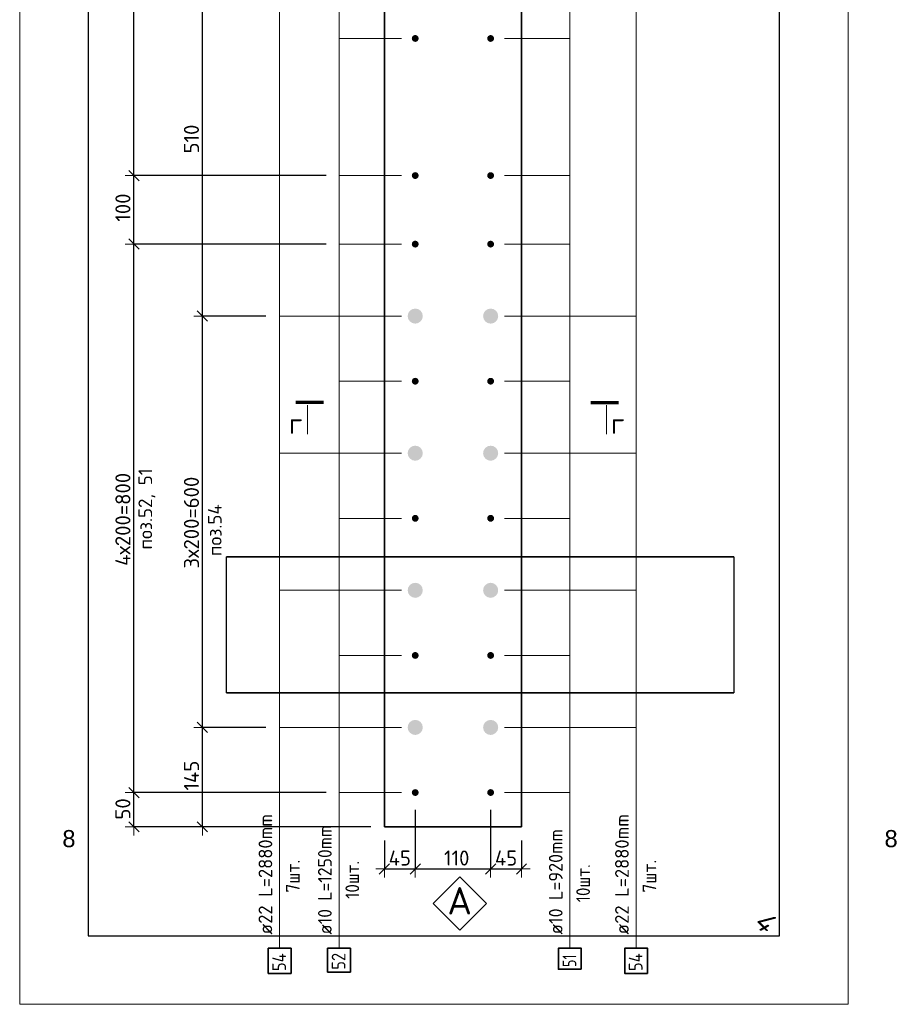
# Model space of a CAD drawing. Header units: millimetres. Extents: x 27309 to 183995, y -852 to 48500.
# Tile 83 of 93: x 176797 to 178075, y 30233 to 31669. Entities that reach past the tile are written whole.
import ezdxf

# ---------------------------------------------------------------- set-up
doc = ezdxf.new("R2010")
doc.units = ezdxf.units.MM
doc.header["$PDMODE"] = 65
for name, color, linetype, lineweight in [('Standard', 7, 'Continuous', 25), ('Арм.стержн. Выпуски', 180, 'Continuous', 35), ('Размерная линия_ общее', 7, 'Continuous', 13)]:
    doc.layers.add(name, color=color, linetype=linetype, lineweight=lineweight)
doc.styles.add('ARIAL', font='ARIAL.TTF')
doc.styles.add('ISOCPEUR', font='ISOCPEUR')
doc.styles.add('ITALICT', font='ITALICT_.TTF')
doc.dimstyles.new('DIMSTYLE_3', dxfattribs={"dimtxt": 22, "dimasz": 25, "dimexe": 0, "dimexo": 0, "dimgap": 11, "dimtad": 2, "dimdec": 0, "dimrnd": 5, "dimzin": 12, "dimdsep": 46, "dimtxsty": 'ISOCPEUR', "dimblk1": 'ALL_ML_STRICH', "dimblk2": 'ALL_ML_STRICH', "dimsah": 1, "dimcen": 0, "dimclrd": 7, "dimclre": 256, "dimclrt": 7, "dimadec": 0, "dimazin": 0, "dimtfac": 1, "dimtdec": 0, "dimtix": 1, "dimtmove": 2, "dimatfit": 3, "dimfxl": 0, "dimtzin": 0, "dimlwd": 0, "dimlwe": -3, "dimarcsym": 0})
doc.dimstyles.new('DIMSTYLE_5', dxfattribs={"dimtxt": 22, "dimasz": 25, "dimexe": 0, "dimexo": 0, "dimgap": 11, "dimtad": 2, "dimdec": 0, "dimrnd": 5, "dimzin": 12, "dimdsep": 46, "dimtxsty": 'ISOCPEUR', "dimblk1": 'ALL_ML_STRICH', "dimblk2": 'ALL_ML_STRICH', "dimsah": 1, "dimcen": 0, "dimclrd": 7, "dimclre": 256, "dimclrt": 7, "dimadec": 0, "dimazin": 0, "dimtfac": 1, "dimtdec": 0, "dimtix": 1, "dimtmove": 2, "dimatfit": 3, "dimfxl": 0, "dimtvp": 1.2, "dimtzin": 0, "dimlwd": 0, "dimlwe": -3, "dimarcsym": 0})

# ---------------------------------------------------------------- blocks, each defined once
blk = doc.blocks.new('ALL_ML_STRICH')
at = {"color": 0, "linetype": 'ByBlock', "lineweight": -2}
for p, q in [((-1, 0), (0.5, 0)), ((-0.3, -0.3), (0.3, 0.3)), ((0, -0.5), (0, 0.5))]:
    blk.add_line(p, q, dxfattribs=at)
blk = doc.blocks.new('*D537')
at = {"layer": 'DEFPOINTS', "color": 7, "linetype": 'Continuous', "lineweight": 13, "transparency": 33554687}
for p in [(177263.5, 30541.7), (176963.1, 30491.7), (177218.5, 30491.7)]:
    blk.add_point(p, dxfattribs=at)
at = {"layer": 'Размерная линия_ общее', "color": 253, "linetype": 'Continuous', "lineweight": -2, "true_color": 0xa0a0a0, "transparency": 33554687}
for p, q in [((177243.5, 30541.7), (176963.1, 30541.7)), ((177198.5, 30491.7), (176963.1, 30491.7))]:
    blk.add_line(p, q, dxfattribs=at)
at = {"layer": 'Размерная линия_ общее', "color": 7, "linetype": 'Continuous', "lineweight": -2, "transparency": 33554687}
blk.add_line((176963.1, 30491.7), (176963.1, 30541.7), dxfattribs=at)
at = {"layer": 'Размерная линия_ общее', "color": 7, "linetype": 'Continuous', "lineweight": 13, "transparency": 33554687, "xscale": 25, "yscale": 25, "zscale": 25}
for p, rotation in [((176963.1, 30541.7), 90), ((176963.1, 30491.7), 270)]:
    blk.add_blockref('ALL_ML_STRICH', p, dxfattribs=dict(at, rotation=rotation))
at = {"layer": 'Размерная линия_ общее', "color": 7, "linetype": 'Continuous', "lineweight": 13, "transparency": 33554687, "insert": (176947.1, 30517.8), "char_height": 22, "width": 44, "attachment_point": 5, "rotation": 90, "style": 'ISOCPEUR'}
blk.add_mtext('\\A1;{50}', dxfattribs=at)
blk = doc.blocks.new('*D538')
at = {"layer": 'DEFPOINTS', "color": 7, "linetype": 'Continuous', "lineweight": 13, "transparency": 33554687}
for p in [(177263.5, 31341.7), (176963.1, 30541.7), (177263.5, 30541.7)]:
    blk.add_point(p, dxfattribs=at)
at = {"layer": 'Размерная линия_ общее', "color": 253, "linetype": 'Continuous', "lineweight": -2, "true_color": 0xa0a0a0, "transparency": 33554687}
for p, q in [((177243.5, 31341.7), (176963.1, 31341.7)), ((177243.5, 30541.7), (176963.1, 30541.7))]:
    blk.add_line(p, q, dxfattribs=at)
at = {"layer": 'Размерная линия_ общее', "color": 7, "linetype": 'Continuous', "lineweight": -2, "transparency": 33554687}
blk.add_line((176963.1, 30541.7), (176963.1, 31341.7), dxfattribs=at)
at = {"layer": 'Размерная линия_ общее', "color": 7, "linetype": 'Continuous', "lineweight": 13, "transparency": 33554687, "xscale": 25, "yscale": 25, "zscale": 25}
for p, rotation in [((176963.1, 31341.7), 90), ((176963.1, 30541.7), 270)]:
    blk.add_blockref('ALL_ML_STRICH', p, dxfattribs=dict(at, rotation=rotation))
at = {"layer": 'Размерная линия_ общее', "color": 7, "linetype": 'Continuous', "lineweight": 13, "transparency": 33554687, "insert": (176936.1, 30872.4), "char_height": 22, "width": 1.1, "attachment_point": 1, "rotation": 90, "line_spacing_factor": 0.60241, "style": 'ISOCPEUR'}
blk.add_mtext('4х200=800', dxfattribs=at)
blk = doc.blocks.new('*D539')
at = {"layer": 'DEFPOINTS', "color": 7, "linetype": 'Continuous', "lineweight": 13, "transparency": 33554687}
for p in [(177263.5, 31441.7), (176963.1, 31341.7), (177263.5, 31341.7)]:
    blk.add_point(p, dxfattribs=at)
at = {"layer": 'Размерная линия_ общее', "color": 253, "linetype": 'Continuous', "lineweight": -2, "true_color": 0xa0a0a0, "transparency": 33554687}
for p, q in [((177243.5, 31441.7), (176963.1, 31441.7)), ((177243.5, 31341.7), (176963.1, 31341.7))]:
    blk.add_line(p, q, dxfattribs=at)
at = {"layer": 'Размерная линия_ общее', "color": 7, "linetype": 'Continuous', "lineweight": -2, "transparency": 33554687}
blk.add_line((176963.1, 31341.7), (176963.1, 31441.7), dxfattribs=at)
at = {"layer": 'Размерная линия_ общее', "color": 7, "linetype": 'Continuous', "lineweight": 13, "transparency": 33554687, "xscale": 25, "yscale": 25, "zscale": 25}
for p, rotation in [((176963.1, 31441.7), 90), ((176963.1, 31341.7), 270)]:
    blk.add_blockref('ALL_ML_STRICH', p, dxfattribs=dict(at, rotation=rotation))
at = {"layer": 'Размерная линия_ общее', "color": 7, "linetype": 'Continuous', "lineweight": 13, "transparency": 33554687, "insert": (176947.1, 31395), "char_height": 22, "width": 66, "attachment_point": 5, "rotation": 90, "style": 'ISOCPEUR'}
blk.add_mtext('\\A1;{100}', dxfattribs=at)
blk = doc.blocks.new('*D540')
at = {"layer": 'DEFPOINTS', "color": 7, "linetype": 'Continuous', "lineweight": 13, "transparency": 33554687}
for p in [(177263.5, 32241.7), (176963.1, 31441.7), (177263.5, 31441.7)]:
    blk.add_point(p, dxfattribs=at)
at = {"layer": 'Размерная линия_ общее', "color": 253, "linetype": 'Continuous', "lineweight": -2, "true_color": 0xa0a0a0, "transparency": 33554687}
for p, q in [((177243.5, 32241.7), (176963.1, 32241.7)), ((177243.5, 31441.7), (176963.1, 31441.7))]:
    blk.add_line(p, q, dxfattribs=at)
at = {"layer": 'Размерная линия_ общее', "color": 7, "linetype": 'Continuous', "lineweight": -2, "transparency": 33554687}
blk.add_line((176963.1, 31441.7), (176963.1, 32241.7), dxfattribs=at)
at = {"layer": 'Размерная линия_ общее', "color": 7, "linetype": 'Continuous', "lineweight": 13, "transparency": 33554687, "xscale": 25, "yscale": 25, "zscale": 25}
for p, rotation in [((176963.1, 32241.7), 90), ((176963.1, 31441.7), 270)]:
    blk.add_blockref('ALL_ML_STRICH', p, dxfattribs=dict(at, rotation=rotation))
at = {"layer": 'Размерная линия_ общее', "color": 7, "linetype": 'Continuous', "lineweight": 13, "transparency": 33554687, "insert": (176936.1, 31772.4), "char_height": 22, "width": 1.1, "attachment_point": 1, "rotation": 90, "line_spacing_factor": 0.60241, "style": 'ISOCPEUR'}
blk.add_mtext('4х200=800', dxfattribs=at)
blk = doc.blocks.new('*D542')
at = {"layer": 'DEFPOINTS', "color": 7, "linetype": 'Continuous', "lineweight": 13, "transparency": 33554687}
for p in [(177175.7, 30636.7), (177063.1, 30491.7), (177328.5, 30491.7)]:
    blk.add_point(p, dxfattribs=at)
at = {"layer": 'Размерная линия_ общее', "color": 253, "linetype": 'Continuous', "lineweight": -2, "true_color": 0xa0a0a0, "transparency": 33554687}
for p, q in [((177155.7, 30636.7), (177063.1, 30636.7)), ((177308.5, 30491.7), (177063.1, 30491.7))]:
    blk.add_line(p, q, dxfattribs=at)
at = {"layer": 'Размерная линия_ общее', "color": 7, "linetype": 'Continuous', "lineweight": -2, "transparency": 33554687}
blk.add_line((177063.1, 30491.7), (177063.1, 30636.7), dxfattribs=at)
at = {"layer": 'Размерная линия_ общее', "color": 7, "linetype": 'Continuous', "lineweight": 13, "transparency": 33554687, "xscale": 25, "yscale": 25, "zscale": 25}
for p, rotation in [((177063.1, 30636.7), 90), ((177063.1, 30491.7), 270)]:
    blk.add_blockref('ALL_ML_STRICH', p, dxfattribs=dict(at, rotation=rotation))
at = {"layer": 'Размерная линия_ общее', "color": 7, "linetype": 'Continuous', "lineweight": 13, "transparency": 33554687, "insert": (177047.1, 30566.4), "char_height": 22, "width": 66, "attachment_point": 5, "rotation": 90, "style": 'ISOCPEUR'}
blk.add_mtext('\\A1;{145}', dxfattribs=at)
blk = doc.blocks.new('*D543')
at = {"layer": 'DEFPOINTS', "color": 7, "linetype": 'Continuous', "lineweight": 13, "transparency": 33554687}
for p in [(177175.7, 31236.7), (177063.1, 30636.7), (177175.7, 30636.7)]:
    blk.add_point(p, dxfattribs=at)
at = {"layer": 'Размерная линия_ общее', "color": 253, "linetype": 'Continuous', "lineweight": -2, "true_color": 0xa0a0a0, "transparency": 33554687}
for p, q in [((177155.7, 31236.7), (177063.1, 31236.7)), ((177155.7, 30636.7), (177063.1, 30636.7))]:
    blk.add_line(p, q, dxfattribs=at)
at = {"layer": 'Размерная линия_ общее', "color": 7, "linetype": 'Continuous', "lineweight": -2, "transparency": 33554687}
blk.add_line((177063.1, 30636.7), (177063.1, 31236.7), dxfattribs=at)
at = {"layer": 'Размерная линия_ общее', "color": 7, "linetype": 'Continuous', "lineweight": 13, "transparency": 33554687, "xscale": 25, "yscale": 25, "zscale": 25}
for p, rotation in [((177063.1, 31236.7), 90), ((177063.1, 30636.7), 270)]:
    blk.add_blockref('ALL_ML_STRICH', p, dxfattribs=dict(at, rotation=rotation))
at = {"layer": 'Размерная линия_ общее', "color": 7, "linetype": 'Continuous', "lineweight": 13, "transparency": 33554687, "insert": (177036.1, 30868.5), "char_height": 22, "width": 1.1, "attachment_point": 1, "rotation": 90, "line_spacing_factor": 0.60241, "style": 'ISOCPEUR'}
blk.add_mtext('3х200=600', dxfattribs=at)
blk = doc.blocks.new('*D544')
at = {"layer": 'DEFPOINTS', "color": 7, "linetype": 'Continuous', "lineweight": 13, "transparency": 33554687}
for p in [(177175.7, 31746.7), (177063.1, 31236.7), (177175.7, 31236.7)]:
    blk.add_point(p, dxfattribs=at)
at = {"layer": 'Размерная линия_ общее', "color": 253, "linetype": 'Continuous', "lineweight": -2, "true_color": 0xa0a0a0, "transparency": 33554687}
for p, q in [((177155.7, 31746.7), (177063.1, 31746.7)), ((177155.7, 31236.7), (177063.1, 31236.7))]:
    blk.add_line(p, q, dxfattribs=at)
at = {"layer": 'Размерная линия_ общее', "color": 7, "linetype": 'Continuous', "lineweight": -2, "transparency": 33554687}
blk.add_line((177063.1, 31236.7), (177063.1, 31746.7), dxfattribs=at)
at = {"layer": 'Размерная линия_ общее', "color": 7, "linetype": 'Continuous', "lineweight": 13, "transparency": 33554687, "xscale": 25, "yscale": 25, "zscale": 25}
for p, rotation in [((177063.1, 31746.7), 90), ((177063.1, 31236.7), 270)]:
    blk.add_blockref('ALL_ML_STRICH', p, dxfattribs=dict(at, rotation=rotation))
at = {"layer": 'Размерная линия_ общее', "color": 7, "linetype": 'Continuous', "lineweight": 13, "transparency": 33554687, "insert": (177047.1, 31495), "char_height": 22, "width": 66, "attachment_point": 5, "rotation": 90, "style": 'ISOCPEUR'}
blk.add_mtext('\\A1;{510}', dxfattribs=at)
blk = doc.blocks.new('*D547')
at = {"layer": 'DEFPOINTS', "color": 7, "linetype": 'Continuous', "lineweight": 13, "transparency": 33554687}
for p in [(177373.5, 30536.7), (177328.5, 30491.7), (177328.5, 30430.2)]:
    blk.add_point(p, dxfattribs=at)
at = {"layer": 'Размерная линия_ общее', "color": 253, "linetype": 'Continuous', "lineweight": -2, "true_color": 0xa0a0a0, "transparency": 33554687}
for p, q in [((177373.5, 30516.7), (177373.5, 30430.2)), ((177328.5, 30471.7), (177328.5, 30430.2))]:
    blk.add_line(p, q, dxfattribs=at)
at = {"layer": 'Размерная линия_ общее', "color": 7, "linetype": 'Continuous', "lineweight": -2, "transparency": 33554687}
blk.add_line((177328.5, 30430.2), (177373.5, 30430.2), dxfattribs=at)
at = {"layer": 'Размерная линия_ общее', "color": 7, "linetype": 'Continuous', "lineweight": 13, "transparency": 33554687, "xscale": 25, "yscale": 25, "zscale": 25, "rotation": 180}
blk.add_blockref('ALL_ML_STRICH', (177328.5, 30430.2), dxfattribs=at)
at = {"layer": 'Размерная линия_ общее', "color": 7, "linetype": 'Continuous', "lineweight": 13, "transparency": 33554687, "xscale": 25, "yscale": 25, "zscale": 25}
blk.add_blockref('ALL_ML_STRICH', (177373.5, 30430.2), dxfattribs=at)
at = {"layer": 'Размерная линия_ общее', "color": 7, "linetype": 'Continuous', "lineweight": 13, "transparency": 33554687, "insert": (177351, 30446.2), "char_height": 22, "width": 44, "attachment_point": 5, "style": 'ISOCPEUR'}
blk.add_mtext('\\A1;{45}', dxfattribs=at)
blk = doc.blocks.new('*D548')
at = {"layer": 'DEFPOINTS', "color": 7, "linetype": 'Continuous', "lineweight": 13, "transparency": 33554687}
for p in [(177373.5, 30536.7), (177483.5, 30536.7), (177373.5, 30430.2)]:
    blk.add_point(p, dxfattribs=at)
at = {"layer": 'Размерная линия_ общее', "color": 253, "linetype": 'Continuous', "lineweight": -2, "true_color": 0xa0a0a0, "transparency": 33554687}
for p, q in [((177373.5, 30516.7), (177373.5, 30430.2)), ((177483.5, 30516.7), (177483.5, 30430.2))]:
    blk.add_line(p, q, dxfattribs=at)
at = {"layer": 'Размерная линия_ общее', "color": 7, "linetype": 'Continuous', "lineweight": -2, "transparency": 33554687}
blk.add_line((177373.5, 30430.2), (177483.5, 30430.2), dxfattribs=at)
at = {"layer": 'Размерная линия_ общее', "color": 7, "linetype": 'Continuous', "lineweight": 13, "transparency": 33554687, "xscale": 25, "yscale": 25, "zscale": 25, "rotation": 180}
blk.add_blockref('ALL_ML_STRICH', (177373.5, 30430.2), dxfattribs=at)
at = {"layer": 'Размерная линия_ общее', "color": 7, "linetype": 'Continuous', "lineweight": 13, "transparency": 33554687, "xscale": 25, "yscale": 25, "zscale": 25}
blk.add_blockref('ALL_ML_STRICH', (177483.5, 30430.2), dxfattribs=at)
at = {"layer": 'Размерная линия_ общее', "color": 7, "linetype": 'Continuous', "lineweight": 13, "transparency": 33554687, "insert": (177434, 30446.2), "char_height": 22, "width": 66, "attachment_point": 5, "style": 'ISOCPEUR'}
blk.add_mtext('\\A1;{110}', dxfattribs=at)
blk = doc.blocks.new('*D549')
at = {"layer": 'DEFPOINTS', "color": 7, "linetype": 'Continuous', "lineweight": 13, "transparency": 33554687}
for p in [(177483.5, 30536.7), (177528.5, 30491.7), (177483.5, 30430.2)]:
    blk.add_point(p, dxfattribs=at)
at = {"layer": 'Размерная линия_ общее', "color": 253, "linetype": 'Continuous', "lineweight": -2, "true_color": 0xa0a0a0, "transparency": 33554687}
for p, q in [((177483.5, 30516.7), (177483.5, 30430.2)), ((177528.5, 30471.7), (177528.5, 30430.2))]:
    blk.add_line(p, q, dxfattribs=at)
at = {"layer": 'Размерная линия_ общее', "color": 7, "linetype": 'Continuous', "lineweight": -2, "transparency": 33554687}
blk.add_line((177483.5, 30430.2), (177528.5, 30430.2), dxfattribs=at)
at = {"layer": 'Размерная линия_ общее', "color": 7, "linetype": 'Continuous', "lineweight": 13, "transparency": 33554687, "xscale": 25, "yscale": 25, "zscale": 25, "rotation": 180}
blk.add_blockref('ALL_ML_STRICH', (177483.5, 30430.2), dxfattribs=at)
at = {"layer": 'Размерная линия_ общее', "color": 7, "linetype": 'Continuous', "lineweight": 13, "transparency": 33554687, "xscale": 25, "yscale": 25, "zscale": 25}
blk.add_blockref('ALL_ML_STRICH', (177528.5, 30430.2), dxfattribs=at)
at = {"layer": 'Размерная линия_ общее', "color": 7, "linetype": 'Continuous', "lineweight": 13, "transparency": 33554687, "insert": (177506, 30446.2), "char_height": 22, "width": 44, "attachment_point": 5, "style": 'ISOCPEUR'}
blk.add_mtext('\\A1;{45}', dxfattribs=at)
blk = doc.blocks.new('СЛОЖНЫЙ_ОБЪЕКТ_0')
at = {"layer": 'Standard', "color": 7, "linetype": 'Continuous', "lineweight": 13, "transparency": 33554687}
blk.add_lwpolyline([(177438.5, 30418.6), (177477.4, 30379.7), (177438.5, 30340.8), (177399.6, 30379.7), (177438.5, 30418.6)], close=True, dxfattribs=at)
at = {"layer": 'Standard', "color": 7, "linetype": 'Continuous', "lineweight": 13, "transparency": 33554687, "insert": (177420.3, 30383.8), "char_height": 40, "width": 52.364, "attachment_point": 4, "style": 'ISOCPEUR'}
blk.add_mtext('\\A1;{\\fISOCPEUR|i0|b0;\\H40.000000;\\W1.000000;\\C7;А}\\P', dxfattribs=at)

msp = doc.modelspace()

# ---------------------------------------------------------------- hatches: boundary and pattern name
at = {"layer": 'Арм.стержн. Выпуски', "linetype": 'Continuous', "lineweight": 35, "transparency": 33554687}
for color, points in [(4, [(177378.5, 31641.7), (177378.1, 31643.7), (177377, 31645.3), (177375.4, 31646.4), (177373.5, 31646.7), (177371.6, 31646.4), (177370, 31645.3), (177368.9, 31643.7), (177368.5, 31641.7), (177368.9, 31639.8), (177370, 31638.2), (177371.6, 31637.1), (177373.5, 31636.7), (177375.4, 31637.1), (177377, 31638.2), (177378.1, 31639.8)]), (4, [(177488.5, 31641.7), (177488.1, 31643.7), (177487, 31645.3), (177485.4, 31646.4), (177483.5, 31646.7), (177481.6, 31646.4), (177480, 31645.3), (177478.9, 31643.7), (177478.5, 31641.7), (177478.9, 31639.8), (177480, 31638.2), (177481.6, 31637.1), (177483.5, 31636.7), (177485.4, 31637.1), (177487, 31638.2), (177488.1, 31639.8)]), (4, [(177378.5, 31441.7), (177378.1, 31443.7), (177377, 31445.3), (177375.4, 31446.4), (177373.5, 31446.7), (177371.6, 31446.4), (177370, 31445.3), (177368.9, 31443.7), (177368.5, 31441.7), (177368.9, 31439.8), (177370, 31438.2), (177371.6, 31437.1), (177373.5, 31436.7), (177375.4, 31437.1), (177377, 31438.2), (177378.1, 31439.8)]), (4, [(177488.5, 31441.7), (177488.1, 31443.7), (177487, 31445.3), (177485.4, 31446.4), (177483.5, 31446.7), (177481.6, 31446.4), (177480, 31445.3), (177478.9, 31443.7), (177478.5, 31441.7), (177478.9, 31439.8), (177480, 31438.2), (177481.6, 31437.1), (177483.5, 31436.7), (177485.4, 31437.1), (177487, 31438.2), (177488.1, 31439.8)]), (4, [(177378.5, 31341.7), (177378.1, 31343.7), (177377, 31345.3), (177375.4, 31346.4), (177373.5, 31346.7), (177371.6, 31346.4), (177370, 31345.3), (177368.9, 31343.7), (177368.5, 31341.7), (177368.9, 31339.8), (177370, 31338.2), (177371.6, 31337.1), (177373.5, 31336.7), (177375.4, 31337.1), (177377, 31338.2), (177378.1, 31339.8)]), (4, [(177488.5, 31341.7), (177488.1, 31343.7), (177487, 31345.3), (177485.4, 31346.4), (177483.5, 31346.7), (177481.6, 31346.4), (177480, 31345.3), (177478.9, 31343.7), (177478.5, 31341.7), (177478.9, 31339.8), (177480, 31338.2), (177481.6, 31337.1), (177483.5, 31336.7), (177485.4, 31337.1), (177487, 31338.2), (177488.1, 31339.8)]), (7, [(177384.5, 31236.7), (177383.7, 31241), (177381.3, 31244.5), (177377.7, 31246.9), (177373.5, 31247.7), (177369.3, 31246.9), (177365.7, 31244.5), (177363.3, 31241), (177362.5, 31236.7), (177363.3, 31232.5), (177365.7, 31229), (177369.3, 31226.6), (177373.5, 31225.7), (177377.7, 31226.6), (177381.3, 31229), (177383.7, 31232.5)]), (7, [(177494.5, 31236.7), (177493.7, 31241), (177491.3, 31244.5), (177487.7, 31246.9), (177483.5, 31247.7), (177479.3, 31246.9), (177475.7, 31244.5), (177473.3, 31241), (177472.5, 31236.7), (177473.3, 31232.5), (177475.7, 31229), (177479.3, 31226.6), (177483.5, 31225.7), (177487.7, 31226.6), (177491.3, 31229), (177493.7, 31232.5)]), (4, [(177378.5, 31141.7), (177378.1, 31143.7), (177377, 31145.3), (177375.4, 31146.4), (177373.5, 31146.7), (177371.6, 31146.4), (177370, 31145.3), (177368.9, 31143.7), (177368.5, 31141.7), (177368.9, 31139.8), (177370, 31138.2), (177371.6, 31137.1), (177373.5, 31136.7), (177375.4, 31137.1), (177377, 31138.2), (177378.1, 31139.8)]), (4, [(177488.5, 31141.7), (177488.1, 31143.7), (177487, 31145.3), (177485.4, 31146.4), (177483.5, 31146.7), (177481.6, 31146.4), (177480, 31145.3), (177478.9, 31143.7), (177478.5, 31141.7), (177478.9, 31139.8), (177480, 31138.2), (177481.6, 31137.1), (177483.5, 31136.7), (177485.4, 31137.1), (177487, 31138.2), (177488.1, 31139.8)]), (7, [(177384.5, 31036.7), (177383.7, 31041), (177381.3, 31044.5), (177377.7, 31046.9), (177373.5, 31047.7), (177369.3, 31046.9), (177365.7, 31044.5), (177363.3, 31041), (177362.5, 31036.7), (177363.3, 31032.5), (177365.7, 31029), (177369.3, 31026.6), (177373.5, 31025.7), (177377.7, 31026.6), (177381.3, 31029), (177383.7, 31032.5)]), (7, [(177494.5, 31036.7), (177493.7, 31041), (177491.3, 31044.5), (177487.7, 31046.9), (177483.5, 31047.7), (177479.3, 31046.9), (177475.7, 31044.5), (177473.3, 31041), (177472.5, 31036.7), (177473.3, 31032.5), (177475.7, 31029), (177479.3, 31026.6), (177483.5, 31025.7), (177487.7, 31026.6), (177491.3, 31029), (177493.7, 31032.5)]), (4, [(177378.5, 30941.7), (177378.1, 30943.7), (177377, 30945.3), (177375.4, 30946.4), (177373.5, 30946.7), (177371.6, 30946.4), (177370, 30945.3), (177368.9, 30943.7), (177368.5, 30941.7), (177368.9, 30939.8), (177370, 30938.2), (177371.6, 30937.1), (177373.5, 30936.7), (177375.4, 30937.1), (177377, 30938.2), (177378.1, 30939.8)]), (4, [(177488.5, 30941.7), (177488.1, 30943.7), (177487, 30945.3), (177485.4, 30946.4), (177483.5, 30946.7), (177481.6, 30946.4), (177480, 30945.3), (177478.9, 30943.7), (177478.5, 30941.7), (177478.9, 30939.8), (177480, 30938.2), (177481.6, 30937.1), (177483.5, 30936.7), (177485.4, 30937.1), (177487, 30938.2), (177488.1, 30939.8)]), (7, [(177384.5, 30836.7), (177383.7, 30841), (177381.3, 30844.5), (177377.7, 30846.9), (177373.5, 30847.7), (177369.3, 30846.9), (177365.7, 30844.5), (177363.3, 30841), (177362.5, 30836.7), (177363.3, 30832.5), (177365.7, 30829), (177369.3, 30826.6), (177373.5, 30825.7), (177377.7, 30826.6), (177381.3, 30829), (177383.7, 30832.5)]), (7, [(177494.5, 30836.7), (177493.7, 30841), (177491.3, 30844.5), (177487.7, 30846.9), (177483.5, 30847.7), (177479.3, 30846.9), (177475.7, 30844.5), (177473.3, 30841), (177472.5, 30836.7), (177473.3, 30832.5), (177475.7, 30829), (177479.3, 30826.6), (177483.5, 30825.7), (177487.7, 30826.6), (177491.3, 30829), (177493.7, 30832.5)]), (4, [(177378.5, 30741.7), (177378.1, 30743.7), (177377, 30745.3), (177375.4, 30746.4), (177373.5, 30746.7), (177371.6, 30746.4), (177370, 30745.3), (177368.9, 30743.7), (177368.5, 30741.7), (177368.9, 30739.8), (177370, 30738.2), (177371.6, 30737.1), (177373.5, 30736.7), (177375.4, 30737.1), (177377, 30738.2), (177378.1, 30739.8)]), (4, [(177488.5, 30741.7), (177488.1, 30743.7), (177487, 30745.3), (177485.4, 30746.4), (177483.5, 30746.7), (177481.6, 30746.4), (177480, 30745.3), (177478.9, 30743.7), (177478.5, 30741.7), (177478.9, 30739.8), (177480, 30738.2), (177481.6, 30737.1), (177483.5, 30736.7), (177485.4, 30737.1), (177487, 30738.2), (177488.1, 30739.8)]), (7, [(177384.5, 30636.7), (177383.7, 30641), (177381.3, 30644.5), (177377.7, 30646.9), (177373.5, 30647.7), (177369.3, 30646.9), (177365.7, 30644.5), (177363.3, 30641), (177362.5, 30636.7), (177363.3, 30632.5), (177365.7, 30629), (177369.3, 30626.6), (177373.5, 30625.7), (177377.7, 30626.6), (177381.3, 30629), (177383.7, 30632.5)]), (7, [(177494.5, 30636.7), (177493.7, 30641), (177491.3, 30644.5), (177487.7, 30646.9), (177483.5, 30647.7), (177479.3, 30646.9), (177475.7, 30644.5), (177473.3, 30641), (177472.5, 30636.7), (177473.3, 30632.5), (177475.7, 30629), (177479.3, 30626.6), (177483.5, 30625.7), (177487.7, 30626.6), (177491.3, 30629), (177493.7, 30632.5)]), (4, [(177378.5, 30541.7), (177378.1, 30543.7), (177377, 30545.3), (177375.4, 30546.4), (177373.5, 30546.7), (177371.6, 30546.4), (177370, 30545.3), (177368.9, 30543.7), (177368.5, 30541.7), (177368.9, 30539.8), (177370, 30538.2), (177371.6, 30537.1), (177373.5, 30536.7), (177375.4, 30537.1), (177377, 30538.2), (177378.1, 30539.8)]), (4, [(177488.5, 30541.7), (177488.1, 30543.7), (177487, 30545.3), (177485.4, 30546.4), (177483.5, 30546.7), (177481.6, 30546.4), (177480, 30545.3), (177478.9, 30543.7), (177478.5, 30541.7), (177478.9, 30539.8), (177480, 30538.2), (177481.6, 30537.1), (177483.5, 30536.7), (177485.4, 30537.1), (177487, 30538.2), (177488.1, 30539.8)])]:
    msp.add_hatch(color=color, dxfattribs=at).paths.add_polyline_path(points)

# ---------------------------------------------------------------- linework, layer by layer
at = {"color": 52, "linetype": 'Continuous', "lineweight": -3, "transparency": 33554687}
for p, q in [((177098, 30687), (177098, 30885.6)), ((177098, 30687), (177098, 30885.6)), ((177098, 30885.6), (177838, 30885.6)), ((177838, 30885.6), (177098, 30885.6)), ((177838, 30885.6), (177838, 30687)), ((177838, 30885.6), (177838, 30687)), ((177838, 30687), (177098, 30687)), ((177098, 30687), (177838, 30687))]:
    msp.add_line(p, q, dxfattribs=at)
at = {"layer": 'Standard', "color": 52, "linetype": 'Continuous', "lineweight": -3, "transparency": 33554687}
for p, q in [((176896.6, 32368.9), (176896.6, 30332.8)), ((176896.6, 32368.9), (176896.6, 30332.8)), ((177904.9, 30332.8), (177904.9, 32368.9)), ((177904.9, 30332.8), (177904.9, 32368.9)), ((176896.6, 30332.8), (177904.9, 30332.8)), ((176896.6, 30332.8), (177904.9, 30332.8))]:
    msp.add_line(p, q, dxfattribs=at)
at = {"layer": 'Standard', "color": 7, "linetype": 'Continuous', "lineweight": 70, "transparency": 33554687}
for p, q in [((177239.6, 31110.9), (177199.4, 31110.9)), ((177629.6, 31110.9), (177669.8, 31110.9))]:
    msp.add_line(p, q, dxfattribs=at)
at = {"layer": 'Standard', "color": 7, "linetype": 'Continuous', "lineweight": 13, "transparency": 33554687}
for p, q in [((177216.6, 31106.9), (177216.6, 31064.5)), ((177652.7, 31106.9), (177652.7, 31064.5))]:
    msp.add_line(p, q, dxfattribs=at)
at = {"layer": 'Standard', "color": 52, "linetype": 'Continuous', "lineweight": 13, "transparency": 33554687}
msp.add_line((177098, 30687), (177838, 30687), dxfattribs=at)
at = {"layer": 'Standard', "color": 7, "linetype": 'Continuous', "lineweight": 13, "transparency": 33554687}
msp.add_lwpolyline([(176796.6, 30232.8), (178004.9, 30232.8), (178004.9, 32468.9), (176796.6, 32468.9), (176796.6, 30232.8)], dxfattribs=at)
at = {"layer": 'Арм.стержн. Выпуски', "color": 7, "linetype": 'Continuous', "lineweight": 13, "transparency": 33554687}
for p, q in [((177175.7, 30314.6), (177175.7, 30544.6)), ((177262.4, 30314.6), (177262.4, 30536.6)), ((177695.7, 30314.6), (177695.7, 30544.6)), ((177599, 30314.6), (177599, 30526.6))]:
    msp.add_line(p, q, dxfattribs=at)
for points in [[(177262.4, 30536.6), (177262.4, 32241.7), (177353.5, 32241.7)], [(177599, 30526.6), (177599, 32241.7), (177503.5, 32241.7)], [(177175.7, 30544.6), (177175.7, 32146.7), (177353.5, 32146.7)], [(177695.7, 30544.6), (177695.7, 32146.7), (177503.5, 32146.7)], [(177262.4, 30536.6), (177262.4, 32041.7), (177353.5, 32041.7)], [(177599, 30526.6), (177599, 32041.7), (177503.5, 32041.7)], [(177175.7, 30544.6), (177175.7, 31946.7), (177353.5, 31946.7)], [(177695.7, 30544.6), (177695.7, 31946.7), (177503.5, 31946.7)], [(177262.4, 30536.6), (177262.4, 31841.7), (177353.5, 31841.7)], [(177599, 30526.6), (177599, 31841.7), (177503.5, 31841.7)], [(177175.7, 30544.6), (177175.7, 31746.7), (177353.5, 31746.7)], [(177695.7, 30544.6), (177695.7, 31746.7), (177503.5, 31746.7)], [(177262.4, 30536.6), (177262.4, 31641.7), (177353.5, 31641.7)], [(177599, 30526.6), (177599, 31641.7), (177503.5, 31641.7)], [(177262.4, 30536.6), (177262.4, 31441.7), (177353.5, 31441.7)], [(177599, 30526.6), (177599, 31441.7), (177503.5, 31441.7)], [(177262.4, 30536.6), (177262.4, 31341.7), (177353.5, 31341.7)], [(177599, 30526.6), (177599, 31341.7), (177503.5, 31341.7)], [(177175.7, 30544.6), (177175.7, 31236.7), (177353.5, 31236.7)], [(177695.7, 30544.6), (177695.7, 31236.7), (177503.5, 31236.7)], [(177262.4, 30536.6), (177262.4, 31141.7), (177353.5, 31141.7)], [(177599, 30526.6), (177599, 31141.7), (177503.5, 31141.7)], [(177175.7, 30544.6), (177175.7, 31036.7), (177353.5, 31036.7)], [(177695.7, 30544.6), (177695.7, 31036.7), (177503.5, 31036.7)], [(177262.4, 30536.6), (177262.4, 30941.7), (177353.5, 30941.7)], [(177599, 30526.6), (177599, 30941.7), (177503.5, 30941.7)], [(177175.7, 30544.6), (177175.7, 30836.7), (177353.5, 30836.7)], [(177695.7, 30544.6), (177695.7, 30836.7), (177503.5, 30836.7)], [(177262.4, 30536.6), (177262.4, 30741.7), (177353.5, 30741.7)], [(177599, 30526.6), (177599, 30741.7), (177503.5, 30741.7)], [(177175.7, 30544.6), (177175.7, 30636.7), (177353.5, 30636.7)], [(177695.7, 30544.6), (177695.7, 30636.7), (177503.5, 30636.7)], [(177262.4, 30536.6), (177262.4, 30541.7), (177353.5, 30541.7)], [(177599, 30526.6), (177599, 30541.7), (177503.5, 30541.7)]]:
    msp.add_lwpolyline(points, dxfattribs=at)
at = {"layer": 'Арм.стержн. Выпуски', "color": 7, "linetype": 'Continuous', "lineweight": 35, "transparency": 33554687}
for points in [[(177192.4, 30277.9), (177192.4, 30314.6), (177159, 30314.6), (177159, 30277.9), (177192.4, 30277.9)], [(177279, 30279.9), (177279, 30314.6), (177245.7, 30314.6), (177245.7, 30279.9), (177279, 30279.9)], [(177615.7, 30283.9), (177615.7, 30314.6), (177582.4, 30314.6), (177582.4, 30283.9), (177615.7, 30283.9)], [(177712.4, 30277.9), (177712.4, 30314.6), (177679, 30314.6), (177679, 30277.9), (177712.4, 30277.9)]]:
    msp.add_lwpolyline(points, dxfattribs=at)
at = {"layer": 'Размерная линия_ общее', "color": 7, "linetype": 'Continuous', "lineweight": 35, "transparency": 33554687}
for p, q in [((177328.5, 30491.7), (177328.5, 32291.7)), ((177528.5, 32291.7), (177528.5, 30491.7)), ((177528.5, 30491.7), (177328.5, 30491.7))]:
    msp.add_line(p, q, dxfattribs=at)

# ---------------------------------------------------------------- block references
at = {"layer": 'Standard', "color": 7, "linetype": 'Continuous', "lineweight": 13, "transparency": 33554687}
msp.add_blockref('СЛОЖНЫЙ_ОБЪЕКТ_0', (0, 0), dxfattribs=at)

# ---------------------------------------------------------------- texts
for s, insert, char_height, width, attachment_point, style in [('\\A1;{\\fISOCPEUR|i0|b0;\\H30.000000;\\W1.000000;\\C7;г}\\P', (177189.3, 31065.2), 30, 32.667, 7, 'ISOCPEUR'), ('\\A1;{\\fISOCPEUR|i0|b0;\\H30.000000;\\W1.000000;\\C7;г}\\P', (177659, 31065.2), 30, 32.667, 7, 'ISOCPEUR'), ('\\W0.99;8', (176878, 30487), 25, 31.962, 3, 'ARIAL'), ('\\W0.99;8', (178058, 30487), 25, 31.962, 1, 'ARIAL')]:
    msp.add_mtext(s, dxfattribs=dict(at, insert=insert, char_height=char_height, width=width, attachment_point=attachment_point, style=style))
at = {"layer": 'Standard', "color": 7, "linetype": 'Continuous', "lineweight": 13, "transparency": 33554687, "attachment_point": 5}
for s, insert, char_height, width, rotation, style in [('\\A1;{\\fISOCPEUR|i0|b0;\\H20.000000;\\W1.000000;\\C7;поз.52, 51}\\P', (176982.1, 30955.4), 20, 127.365, 90, 'ISOCPEUR'), ('\\A1;{\\fISOCPEUR|i0|b0;\\H20.000000;\\W1.000000;\\C7;поз.54}\\P', (177081.1, 30924.4), 20, 86.506, 90, 'ISOCPEUR'), ('\\A1;{\\fItalicT|i0|b0;\\H30.000000;\\W1.000000;\\C7;4}\\P', (177883.7, 30354), 30, 45.853, 315, 'ITALICT')]:
    msp.add_mtext(s, dxfattribs=dict(at, insert=insert, char_height=char_height, width=width, rotation=rotation, style=style))
at = {"layer": 'Арм.стержн. Выпуски', "color": 7, "linetype": 'Continuous', "lineweight": 25, "transparency": 33554687, "char_height": 20, "attachment_point": 7, "rotation": 90, "style": 'ISOCPEUR'}
for s, insert, width in [('\\W0.98;ø22 L=2880mm ', (177165, 30334.6), 199.696), ('\\W0.98;ø22 L=2880mm ', (177685, 30334.6), 199.696), ('\\W0.94;ø10 L=1250mm ', (177251.7, 30334.6), 191.307), ('\\W0.96;ø10 L=920mm ', (177588.4, 30334.6), 181.481), ('\\W0.94;7шт. ', (177205, 30395.6), 77.419), ('\\W0.91;10шт. ', (177291.7, 30386.6), 87.045), ('\\W0.94;7шт. ', (177725, 30395.6), 77.419), ('\\W0.91;10шт. ', (177628.4, 30381.6), 87.045), ('\\W0.88;54', (177185, 30281.2), 38.8), ('\\W0.87;52', (177271.7, 30283.2), 36.721), ('\\W0.75;51', (177608.4, 30287.2), 31.486), ('\\W0.88;54', (177705, 30281.2), 38.8)]:
    msp.add_mtext(s, dxfattribs=dict(at, insert=insert, width=width))

# ---------------------------------------------------------------- dimensions: what is measured, and where the dimension line sits
at = {"layer": 'Размерная линия_ общее', "color": 7, "linetype": 'Continuous', "lineweight": 13, "transparency": 33554687}
for base, p1, p2, text, picture, middle in [((176963.1, 32241.7), (177243.5, 31441.7), (177243.5, 32241.7), '4х200=800', '*D540', (176952.1, 31841.7)), ((176963.1, 31341.7), (177243.5, 30541.7), (177243.5, 31341.7), '4х200=800', '*D538', (176952.1, 30941.7)), ((177063.1, 31236.7), (177155.7, 30636.7), (177155.7, 31236.7), '3х200=600', '*D543', (177052.1, 30936.7))]:
    dim = msp.add_linear_dim(base=base, p1=p1, p2=p2, angle=90, text=text, dimstyle='DIMSTYLE_3', override={"dimpost": '<>', "dimclrd": 7, "dimclre": 253, "dimclrt": 7, "dimlwd": 0, "dimlwe": 65533}, dxfattribs=at)
    dim.commit()
    dim.dimension.update_dxf_attribs({"geometry": picture, "text_midpoint": middle, "dimtype": 160})
for base, p1, p2, picture, middle in [((177063.1, 31746.7), (177155.7, 31236.7), (177155.7, 31746.7), '*D544', (177047.1, 31495)), ((176963.1, 31441.7), (177243.5, 31341.7), (177243.5, 31441.7), '*D539', (176947.1, 31395)), ((177063.1, 30636.7), (177308.5, 30491.7), (177155.7, 30636.7), '*D542', (177047.1, 30566.4)), ((176963.1, 30541.7), (177198.5, 30491.7), (177243.5, 30541.7), '*D537', (176947.1, 30517.8))]:
    dim = msp.add_linear_dim(base=base, p1=p1, p2=p2, angle=90, dimstyle='DIMSTYLE_3', override={"dimpost": '<>', "dimclrd": 7, "dimclre": 253, "dimclrt": 7, "dimlwd": 0, "dimlwe": 65533}, dxfattribs=at)
    dim.commit()
    dim.dimension.update_dxf_attribs({"geometry": picture, "text_midpoint": middle, "dimtype": 160})
for base, p1, p2, dimstyle, picture, middle in [((177373.5, 30430.2), (177328.5, 30471.7), (177373.5, 30516.7), 'DIMSTYLE_5', '*D547', (177351, 30446.2)), ((177483.5, 30430.2), (177373.5, 30516.7), (177483.5, 30516.7), 'DIMSTYLE_3', '*D548', (177434, 30446.2)), ((177528.5, 30430.2), (177483.5, 30516.7), (177528.5, 30471.7), 'DIMSTYLE_5', '*D549', (177506, 30446.2))]:
    dim = msp.add_linear_dim(base=base, p1=p1, p2=p2, dimstyle=dimstyle, override={"dimpost": '<>', "dimclrd": 7, "dimclre": 253, "dimclrt": 7, "dimlwd": 0, "dimlwe": 65533}, dxfattribs=at)
    dim.commit()
    dim.dimension.update_dxf_attribs({"geometry": picture, "text_midpoint": middle, "dimtype": 160})

doc.saveas('drawing.dxf')
